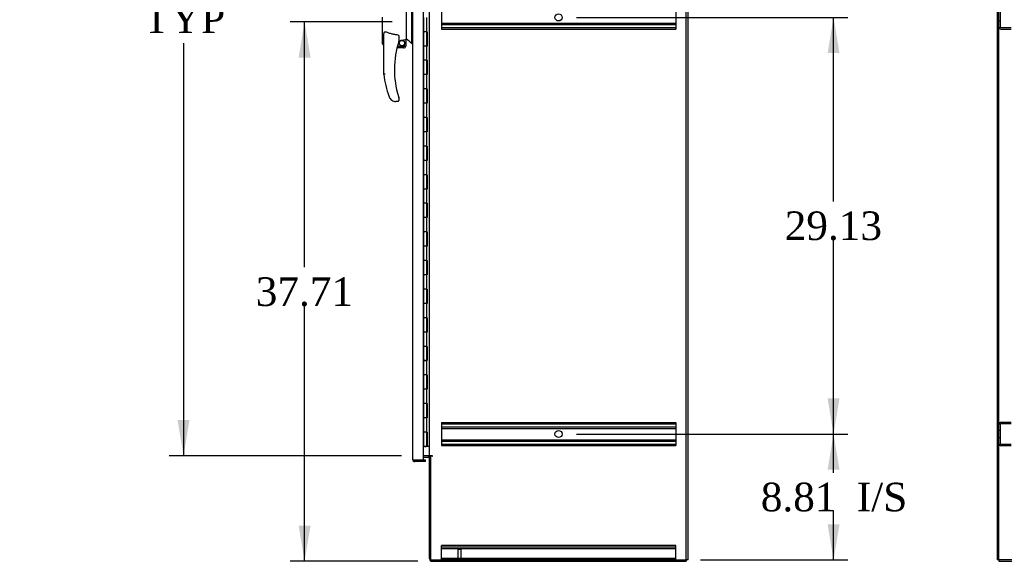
# Model space of a CAD drawing. Header units: inches. Extents: x 1 to 359, y -2 to 239.
# Tile 6 of 13: x 154 to 223, y 71 to 109. Entities that reach past the tile are written whole.
import ezdxf
from ezdxf.enums import TextEntityAlignment as Align
from ezdxf.lldxf.tags import DXFTag

# ---------------------------------------------------------------- set-up
doc = ezdxf.new("R2010")
doc.units = ezdxf.units.IN
doc.header["$MEASUREMENT"] = 0
for name, color, linetype in [('COM42890-1', 7, 'Continuous'), ('COM48815', 7, 'Continuous'), ('COM54578-60', 7, 'Continuous'), ('COM56746-3', 7, 'Continuous'), ('COM70839-3', 7, 'Continuous'), ('COM71120-2', 7, 'Continuous'), ('COM71123-2', 7, 'Continuous'), ('Default', 7, 'Continuous'), ('GSK11033', 7, 'Continuous'), ('HAN13066', 7, 'Continuous'), ('STD21878', 7, 'Continuous')]:
    doc.layers.add(name, color=color, linetype=linetype)
doc.styles.add('SEACAD_Times_New_Roman', font='times.ttf')
tags = doc.linetypes.add('HIDDEN2', pattern=[0.1875, 0.125, -0.0625]).pattern_tags.tags
tags[6:7] = [DXFTag(74, 4), DXFTag(75, 0), DXFTag(340, '0'), DXFTag(46, 0.0), DXFTag(50, 0.0), DXFTag(44, 0.0), DXFTag(45, 0.0)]
tags[4:5] = [DXFTag(74, 4), DXFTag(75, 0), DXFTag(340, '0'), DXFTag(46, 0.0), DXFTag(50, 0.0), DXFTag(44, 0.0), DXFTag(45, 0.0)]
doc.dimstyles.new('HAMMOND_(STH_-_540x360)', dxfattribs={"dimtxt": 2, "dimasz": 2.5, "dimexe": 1, "dimexo": 1, "dimgap": 0.5, "dimtad": 0, "dimtih": 1, "dimtoh": 1, "dimzin": 0, "dimdsep": 46, "dimtxsty": 'SEACAD_Times_New_Roman', "dimblk1": '_SE_FILLED', "dimblk2": '_SE_FILLED', "dimsah": 1, "dimcen": 1, "dimadec": 0, "dimazin": 0, "dimtfac": 0.8, "dimtofl": 0, "dimtmove": 1, "dimatfit": 3, "dimfxl": 1, "dimtolj": 1, "dimtzin": 0, "dimarcsym": 0})

# ---------------------------------------------------------------- blocks, each defined once
blk = doc.blocks.new('SE5')
at = {"layer": 'COM42890-1', "color": 7, "linetype": 'HIDDEN2'}
for p, q in [((183.762, 109.559), (183.762, 108.21)), ((200.137, 109.559), (200.137, 108.21)), ((183.762, 108.486), (200.137, 108.486)), ((183.762, 108.391), (200.137, 108.391)), ((183.762, 108.21), (183.762, 108.072)), ((183.762, 108.167), (200.137, 108.167)), ((183.762, 108.072), (200.137, 108.072)), ((200.137, 108.21), (200.137, 108.072)), ((183.762, 80.567), (183.762, 80.429)), ((183.762, 80.567), (200.137, 80.567)), ((200.137, 80.567), (200.137, 80.429)), ((183.762, 80.472), (200.137, 80.472)), ((183.762, 80.429), (183.762, 79.08)), ((183.762, 80.248), (200.137, 80.248)), ((183.762, 80.153), (200.137, 80.153)), ((200.137, 80.429), (200.137, 79.08)), ((183.762, 79.356), (200.137, 79.356)), ((183.762, 79.261), (200.137, 79.261)), ((183.762, 79.08), (183.762, 78.942)), ((183.762, 79.037), (200.137, 79.037)), ((183.762, 78.942), (200.137, 78.942)), ((200.137, 79.08), (200.137, 78.942)), ((183.762, 71.812), (183.762, 71.95)), ((200.137, 71.95), (183.762, 71.95)), ((200.137, 71.855), (183.762, 71.855)), ((183.762, 71.088), (183.762, 71.812)), ((200.137, 71.729), (183.762, 71.729)), ((200.137, 71.812), (200.137, 71.95)), ((200.137, 71.088), (200.137, 71.812)), ((183.762, 70.95), (183.762, 71.088)), ((200.137, 71.045), (183.762, 71.045)), ((184.889, 70.95), (183.762, 70.95)), ((200.137, 70.95), (185.17, 70.95)), ((191.7, 71.045), (191.7, 70.95)), ((192.2, 70.95), (192.2, 71.045)), ((200.137, 70.95), (200.137, 71.088))]:
    blk.add_line(p, q, dxfattribs=at)
for centre in [(191.95, 108.885), (191.95, 79.755)]:
    blk.add_circle(centre, 0.25, dxfattribs=at)
at = {"layer": 'COM48815', "color": 7, "linetype": 'Continuous'}
for q in [(200.995, 142.82), (200.87, 70.95)]:
    blk.add_line((200.995, 70.95), q, dxfattribs=at)
at = {"layer": 'COM54578-60', "color": 7, "linetype": 'Continuous'}
for p, q in [((182.52, 108.885), (182.52, 107.885)), ((182.723, 108.885), (182.723, 107.885)), ((182.52, 107.885), (182.52, 106.884)), ((182.723, 107.885), (182.52, 107.885)), ((182.723, 107.885), (182.52, 107.885)), ((182.767, 107.885), (182.723, 107.885)), ((182.754, 106.885), (182.754, 107.885)), ((182.763, 106.885), (182.763, 107.885)), ((182.767, 107.885), (182.767, 106.885)), ((182.723, 106.885), (182.52, 106.885)), ((182.52, 106.885), (182.52, 105.885)), ((182.754, 106.884), (182.52, 106.884)), ((182.723, 106.885), (182.723, 105.885)), ((182.767, 106.885), (182.723, 106.885)), ((182.52, 105.885), (182.52, 104.884)), ((182.723, 105.885), (182.52, 105.885)), ((182.723, 105.885), (182.52, 105.885)), ((182.767, 105.885), (182.723, 105.885)), ((182.754, 104.885), (182.754, 105.885)), ((182.763, 104.885), (182.763, 105.885)), ((182.767, 105.885), (182.767, 104.885)), ((182.723, 104.885), (182.52, 104.885)), ((182.52, 104.885), (182.52, 103.885)), ((182.754, 104.884), (182.52, 104.884)), ((182.723, 104.885), (182.723, 103.885)), ((182.767, 104.885), (182.723, 104.885)), ((182.52, 103.885), (182.52, 102.884)), ((182.723, 103.885), (182.52, 103.885)), ((182.723, 103.885), (182.52, 103.885)), ((182.767, 103.885), (182.723, 103.885)), ((182.754, 102.885), (182.754, 103.885)), ((182.763, 102.885), (182.763, 103.885)), ((182.767, 103.885), (182.767, 102.885)), ((182.723, 102.885), (182.52, 102.885)), ((182.52, 102.885), (182.52, 101.885)), ((182.754, 102.884), (182.52, 102.884)), ((182.723, 102.885), (182.723, 101.885)), ((182.767, 102.885), (182.723, 102.885)), ((182.52, 101.885), (182.52, 100.884)), ((182.723, 101.885), (182.52, 101.885)), ((182.723, 101.885), (182.52, 101.885)), ((182.767, 101.885), (182.723, 101.885)), ((182.754, 100.885), (182.754, 101.885)), ((182.763, 100.885), (182.763, 101.885)), ((182.767, 101.885), (182.767, 100.885)), ((182.723, 100.885), (182.52, 100.885)), ((182.52, 100.885), (182.52, 99.885)), ((182.754, 100.884), (182.52, 100.884)), ((182.723, 100.885), (182.723, 99.885)), ((182.767, 100.885), (182.723, 100.885)), ((182.52, 99.885), (182.52, 98.884)), ((182.723, 99.885), (182.52, 99.885)), ((182.723, 99.885), (182.52, 99.885)), ((182.767, 99.885), (182.723, 99.885)), ((182.754, 98.885), (182.754, 99.885)), ((182.763, 98.885), (182.763, 99.885)), ((182.767, 99.885), (182.767, 98.885)), ((182.723, 98.885), (182.52, 98.885)), ((182.52, 98.885), (182.52, 97.885)), ((182.754, 98.884), (182.52, 98.884)), ((182.723, 98.885), (182.723, 97.885)), ((182.767, 98.885), (182.723, 98.885)), ((182.52, 97.885), (182.52, 96.884)), ((182.723, 97.885), (182.52, 97.885)), ((182.723, 97.885), (182.52, 97.885)), ((182.767, 97.885), (182.723, 97.885)), ((182.754, 96.885), (182.754, 97.885)), ((182.763, 96.885), (182.763, 97.885)), ((182.767, 97.885), (182.767, 96.885)), ((182.723, 96.885), (182.52, 96.885)), ((182.52, 96.885), (182.52, 95.885)), ((182.754, 96.884), (182.52, 96.884)), ((182.723, 96.885), (182.723, 95.885)), ((182.767, 96.885), (182.723, 96.885)), ((182.52, 95.885), (182.52, 94.884)), ((182.723, 95.885), (182.52, 95.885)), ((182.723, 95.885), (182.52, 95.885)), ((182.767, 95.885), (182.723, 95.885)), ((182.754, 94.885), (182.754, 95.885)), ((182.763, 94.885), (182.763, 95.885)), ((182.767, 95.885), (182.767, 94.885)), ((182.723, 94.885), (182.52, 94.885)), ((182.52, 94.885), (182.52, 93.885)), ((182.754, 94.884), (182.52, 94.884)), ((182.723, 94.885), (182.723, 93.885)), ((182.767, 94.885), (182.723, 94.885)), ((182.52, 93.885), (182.52, 92.884)), ((182.723, 93.885), (182.52, 93.885)), ((182.723, 93.885), (182.52, 93.885)), ((182.767, 93.885), (182.723, 93.885)), ((182.754, 92.885), (182.754, 93.885)), ((182.763, 92.885), (182.763, 93.885)), ((182.767, 93.885), (182.767, 92.885)), ((182.723, 92.885), (182.52, 92.885)), ((182.52, 92.885), (182.52, 91.885)), ((182.754, 92.884), (182.52, 92.884)), ((182.723, 92.885), (182.723, 91.885)), ((182.767, 92.885), (182.723, 92.885)), ((182.52, 91.885), (182.52, 90.884)), ((182.723, 91.885), (182.52, 91.885)), ((182.723, 91.885), (182.52, 91.885)), ((182.767, 91.885), (182.723, 91.885)), ((182.754, 90.885), (182.754, 91.885)), ((182.763, 90.885), (182.763, 91.885)), ((182.767, 91.885), (182.767, 90.885)), ((182.723, 90.885), (182.52, 90.885)), ((182.52, 90.885), (182.52, 89.885)), ((182.754, 90.884), (182.52, 90.884)), ((182.723, 90.885), (182.723, 89.885)), ((182.767, 90.885), (182.723, 90.885)), ((182.52, 89.885), (182.52, 88.884)), ((182.723, 89.885), (182.52, 89.885)), ((182.723, 89.885), (182.52, 89.885)), ((182.767, 89.885), (182.723, 89.885)), ((182.754, 88.885), (182.754, 89.885)), ((182.763, 88.885), (182.763, 89.885)), ((182.767, 89.885), (182.767, 88.885)), ((182.723, 88.885), (182.52, 88.885)), ((182.52, 88.885), (182.52, 87.885)), ((182.754, 88.884), (182.52, 88.884)), ((182.723, 88.885), (182.723, 87.885)), ((182.767, 88.885), (182.723, 88.885)), ((182.52, 87.885), (182.52, 86.884)), ((182.723, 87.885), (182.52, 87.885)), ((182.723, 87.885), (182.52, 87.885)), ((182.767, 87.885), (182.723, 87.885)), ((182.754, 86.885), (182.754, 87.885)), ((182.763, 86.885), (182.763, 87.885)), ((182.767, 87.885), (182.767, 86.885)), ((182.723, 86.885), (182.52, 86.885)), ((182.52, 86.885), (182.52, 85.885)), ((182.754, 86.884), (182.52, 86.884)), ((182.723, 86.885), (182.723, 85.885)), ((182.767, 86.885), (182.723, 86.885)), ((182.52, 85.885), (182.52, 84.884)), ((182.723, 85.885), (182.52, 85.885)), ((182.723, 85.885), (182.52, 85.885)), ((182.767, 85.885), (182.723, 85.885)), ((182.754, 84.885), (182.754, 85.885)), ((182.763, 84.885), (182.763, 85.885)), ((182.767, 85.885), (182.767, 84.885)), ((182.723, 84.885), (182.52, 84.885)), ((182.52, 84.885), (182.52, 83.885)), ((182.754, 84.884), (182.52, 84.884)), ((182.723, 84.885), (182.723, 83.885)), ((182.767, 84.885), (182.723, 84.885)), ((182.52, 83.885), (182.52, 82.884)), ((182.723, 83.885), (182.52, 83.885)), ((182.723, 83.885), (182.52, 83.885)), ((182.767, 83.885), (182.723, 83.885)), ((182.754, 82.885), (182.754, 83.885)), ((182.763, 82.885), (182.763, 83.885)), ((182.767, 83.885), (182.767, 82.885)), ((182.723, 82.885), (182.52, 82.885)), ((182.52, 82.885), (182.52, 81.885)), ((182.754, 82.884), (182.52, 82.884)), ((182.723, 82.885), (182.723, 81.885)), ((182.767, 82.885), (182.723, 82.885)), ((182.52, 81.885), (182.52, 80.884)), ((182.723, 81.885), (182.52, 81.885)), ((182.723, 81.885), (182.52, 81.885)), ((182.767, 81.885), (182.723, 81.885)), ((182.754, 80.885), (182.754, 81.885)), ((182.763, 80.885), (182.763, 81.885)), ((182.767, 81.885), (182.767, 80.885)), ((182.723, 80.885), (182.52, 80.885)), ((182.52, 80.885), (182.52, 79.885)), ((182.754, 80.884), (182.52, 80.884)), ((182.723, 80.885), (182.723, 79.885)), ((182.767, 80.885), (182.723, 80.885)), ((182.52, 79.885), (182.52, 78.885)), ((182.723, 79.885), (182.52, 79.885)), ((182.723, 79.885), (182.52, 79.885)), ((182.767, 79.885), (182.723, 79.885)), ((182.754, 78.885), (182.754, 79.885)), ((182.763, 78.885), (182.763, 79.885)), ((182.767, 79.885), (182.767, 78.885)), ((182.52, 78.885), (182.518, 78.885)), ((182.754, 78.885), (182.52, 78.885)), ((182.574, 78.85), (182.574, 78.876)), ((182.574, 78.876), (182.624, 78.876)), ((182.624, 78.85), (182.574, 78.85)), ((182.587, 78.885), (182.587, 78.876)), ((182.649, 78.876), (182.624, 78.876)), ((182.649, 78.85), (182.624, 78.85)), ((182.649, 78.876), (182.699, 78.876)), ((182.699, 78.85), (182.649, 78.85)), ((182.687, 78.876), (182.687, 78.885)), ((182.699, 78.876), (182.699, 78.85)), ((182.767, 78.885), (182.763, 78.885)), ((182.935, 78.885), (182.767, 78.885))]:
    blk.add_line(p, q, dxfattribs=at)
at = {"layer": 'COM56746-3', "color": 7, "linetype": 'Continuous'}
for p, q in [((181.773, 77.966), (181.773, 139.805)), ((182.518, 77.918), (182.518, 139.852)), ((181.773, 77.965), (181.773, 77.966)), ((181.773, 77.965), (181.773, 77.965)), ((181.916, 77.918), (181.802, 77.918)), ((181.853, 77.917), (181.802, 77.878)), ((181.853, 77.917), (181.916, 77.917)), ((181.916, 77.918), (182.518, 77.918)), ((181.916, 77.917), (181.916, 77.918)), ((182.648, 77.823), (181.916, 77.823)), ((182.648, 77.918), (182.118, 77.918)), ((182.648, 77.823), (182.648, 77.918))]:
    blk.add_line(p, q, dxfattribs=at)
for start, end in [(180, 180.07617), (180.15607, 217.50359), (217.50359, 270)]:
    blk.add_arc((181.916, 77.966), 0.143, start, end, dxfattribs=at)
blk.add_open_spline([(181.802, 77.918), (181.793, 77.926), (181.786, 77.934), (181.778, 77.945), (181.776, 77.949), (181.774, 77.957), (181.773, 77.961), (181.773, 77.965)], degree=3, knots=[0, 0, 0, 0, 0.5, 0.5, 0.75, 0.75, 1, 1, 1, 1], dxfattribs=at)
at = {"layer": 'COM70839-3', "color": 7, "linetype": 'Continuous'}
blk.add_line((183.009, 78.23), (183.022, 78.2), dxfattribs=at)
at = {"layer": 'COM71120-2', "color": 7, "linetype": 'Continuous'}
for p, q in [((200.87, 70.95), (200.87, 142.82)), ((182.935, 78.23), (182.935, 139.54)), ((182.84, 78.23), (182.518, 78.23)), ((182.84, 78.23), (182.935, 78.23)), ((183.125, 78.23), (182.935, 78.23)), ((183.125, 78.2), (183.03, 78.2)), ((183.03, 70.95), (183.03, 78.2)), ((183.03, 70.95), (200.87, 70.95))]:
    blk.add_line(p, q, dxfattribs=at)
blk.add_arc((183.125, 78.215), 0.015, 270, 90, dxfattribs=at)
at = {"layer": 'COM71123-2', "color": 7, "linetype": 'Continuous'}
for p, q in [((182.518, 78.135), (182.84, 78.135)), ((182.935, 71.045), (182.935, 78.2)), ((183.03, 78.2), (182.935, 78.2)), ((183.125, 70.855), (200.87, 70.855)), ((200.87, 70.95), (200.87, 70.855))]:
    blk.add_line(p, q, dxfattribs=at)
for centre, radius, start, end in [((182.84, 78.04), 0.19, 57.3631, 90), ((182.84, 78.04), 0.095, 0, 90), ((183.125, 71.045), 0.19, 180, 270)]:
    blk.add_arc(centre, radius, start, end, dxfattribs=at)
at = {"layer": 'GSK11033', "color": 7, "linetype": 'Continuous'}
for p, q in [((182.118, 77.918), (181.868, 77.918)), ((181.868, 77.918), (181.868, 77.918)), ((182.118, 77.918), (182.118, 77.918)), ((182.172, 77.918), (182.172, 77.918))]:
    blk.add_line(p, q, dxfattribs=at)
at = {"layer": 'HAN13066', "color": 7, "linetype": 'Continuous'}
for p, q in [((181.338, 107.624), (181.338, 109.509)), ((181.693, 107.497), (181.693, 109.987)), ((179.658, 107.035), (179.658, 108.908)), ((179.738, 104.902), (179.738, 107.573)), ((180.798, 107.492), (180.798, 107.229)), ((181.008, 107.291), (181.243, 107.346)), ((181.273, 107.349), (181.338, 107.365)), ((181.273, 107.349), (181.273, 107.35)), ((181.273, 107.35), (181.273, 106.885)), ((181.338, 107.478), (181.338, 107.624)), ((181.338, 107.365), (181.338, 107.478)), ((181.693, 107.092), (181.693, 107.497)), ((179.732, 106.977), (179.738, 106.979)), ((181.148, 106.76), (180.668, 106.76)), ((180.699, 106.885), (181.273, 106.885)), ((180.798, 107.243), (180.925, 107.272)), ((181.693, 107.067), (181.693, 107.092)), ((181.693, 107.065), (181.773, 107.065)), ((180.798, 103.248), (180.798, 103.07)), ((180.301, 103.1), (180.299, 103.098)), ((180.738, 103.01), (180.583, 103.01))]:
    blk.add_line(p, q, dxfattribs=at)
blk.add_circle((181.012, 107.089), 0.188, dxfattribs=at)
for centre, radius, start, end in [((144.927, 63.919), 56.686, 49.56494, 50.03473), ((186.902, 105.238), 6.417, 162.10501, 197.01016), ((180.738, 107.229), 0.06, 342.10501, 0), ((181.012, 107.089), 0.202, 115.2676, 90.89564), ((180.75, 108.217), 0.961, 280.53162, 285.63162), ((181.148, 106.885), 0.125, 270, 310.5358), ((181.148, 106.885), 0.125, 310.5358, 346.11346), ((181.148, 106.885), 0.125, 346.11346, 360), ((187.078, 105.838), 7.4, 187.26095, 199.71455), ((180.583, 103.51), 0.5, 199.71455, 235.43766), ((180.738, 103.248), 0.06, 0, 17.89499), ((180.583, 103.51), 0.5, 235.43766, 270), ((180.738, 103.07), 0.06, 270, 360)]:
    blk.add_arc(centre, radius, start, end, dxfattribs=at)
blk.add_ellipse((179.718, 107.035), major_axis=(0.06, 0), ratio=0.999979, start_param=3.141468, end_param=4.950188, dxfattribs=at)
for points, knots in [([(179.738, 107.573), (179.738, 107.63), (179.742, 107.688), (179.757, 107.773), (179.763, 107.801), (179.777, 107.842), (179.783, 107.856), (179.796, 107.874), (179.8, 107.879), (179.813, 107.887), (179.821, 107.888), (179.828, 107.885)], [0, 0, 0, 0, 0.5, 0.5, 0.75, 0.75, 0.875, 0.875, 0.9375, 0.9375, 1, 1, 1, 1]), ([(180.738, 107.647), (180.66, 107.657), (180.582, 107.67), (180.428, 107.7), (180.351, 107.717), (180.199, 107.756), (180.123, 107.779), (179.974, 107.828), (179.901, 107.856), (179.828, 107.885)], [0, 0, 0, 0, 0.25, 0.25, 0.5, 0.5, 0.75, 0.75, 1, 1, 1, 1]), ([(180.738, 107.647), (180.742, 107.646), (180.746, 107.645), (180.752, 107.641), (180.755, 107.638), (180.763, 107.63), (180.767, 107.624), (180.774, 107.611), (180.777, 107.604), (180.782, 107.591), (180.785, 107.584), (180.791, 107.563), (180.793, 107.549), (180.796, 107.528), (180.797, 107.521), (180.798, 107.506), (180.798, 107.499), (180.798, 107.492)], [0, 0, 0, 0, 0.0625, 0.0625, 0.125, 0.125, 0.25, 0.25, 0.375, 0.375, 0.5, 0.5, 0.75, 0.75, 0.875, 0.875, 1, 1, 1, 1]), ([(181.243, 107.346), (181.247, 107.347), (181.251, 107.348), (181.258, 107.349), (181.261, 107.35), (181.27, 107.351), (181.273, 107.351), (181.273, 107.35)], [0, 0, 0, 0, 0.25, 0.25, 0.5, 0.5, 1, 1, 1, 1]), ([(179.828, 104.908), (179.822, 104.908), (179.816, 104.907), (179.805, 104.907), (179.799, 104.906), (179.783, 104.905), (179.773, 104.904), (179.76, 104.904), (179.756, 104.903), (179.75, 104.903), (179.747, 104.903), (179.743, 104.903), (179.741, 104.902), (179.739, 104.902), (179.738, 104.902), (179.738, 104.902)], [0, 0, 0, 0, 0.125, 0.125, 0.25, 0.25, 0.5, 0.5, 0.625, 0.625, 0.75, 0.75, 0.875, 0.875, 1, 1, 1, 1]), ([(180.765, 103.361), (180.771, 103.344), (180.776, 103.327), (180.784, 103.301), (180.787, 103.293), (180.791, 103.281), (180.792, 103.277), (180.793, 103.272), (180.794, 103.27), (180.795, 103.267), (180.795, 103.267), (180.795, 103.267)], [0, 0, 0, 0, 0.5, 0.5, 0.75, 0.75, 0.875, 0.875, 0.9375, 0.9375, 1, 1, 1, 1])]:
    blk.add_open_spline(points, degree=3, knots=knots, dxfattribs=at)
at = {"layer": 'STD21878', "color": 7, "linetype": 'HIDDEN2'}
for p, q in [((184.905, 71.7), (185.155, 71.7)), ((184.905, 71.7), (184.905, 70.981)), ((185.155, 70.981), (185.155, 71.7)), ((184.889, 70.981), (185.17, 70.981)), ((184.889, 70.981), (184.889, 70.95)), ((184.889, 70.95), (185.17, 70.95)), ((185.17, 70.95), (185.17, 70.981))]:
    blk.add_line(p, q, dxfattribs=at)
blk = doc.blocks.new('SE6')
at = {"layer": 'COM42890-1', "color": 7, "linetype": 'HIDDEN2'}
for p, q in [((222.811, 109.559), (222.811, 108.21)), ((222.716, 108.635), (222.811, 108.635)), ((222.854, 108.167), (223.578, 108.167)), ((222.854, 108.072), (223.578, 108.072)), ((223.578, 80.567), (222.854, 80.567)), ((222.811, 80.005), (222.716, 80.005)), ((222.811, 80.429), (222.811, 79.08)), ((223.578, 80.472), (222.854, 80.472)), ((222.716, 79.505), (222.811, 79.505)), ((222.854, 79.037), (223.578, 79.037)), ((222.854, 78.942), (223.578, 78.942))]:
    blk.add_line(p, q, dxfattribs=at)
for centre, radius, start, end in [((222.854, 108.21), 0.138, 180, 270), ((222.854, 108.21), 0.043, 180, 270), ((222.854, 80.429), 0.138, 90, 180), ((222.854, 80.429), 0.043, 90, 180), ((222.854, 79.08), 0.138, 180, 270), ((222.854, 79.08), 0.043, 180, 270)]:
    blk.add_arc(centre, radius, start, end, dxfattribs=at)
at = {"layer": 'COM48815', "color": 7, "linetype": 'Continuous'}
for p, q in [((222.716, 70.95), (222.716, 142.82)), ((282.586, 70.95), (222.716, 70.95))]:
    blk.add_line(p, q, dxfattribs=at)
at = {"layer": 'COM71120-2', "color": 7, "linetype": 'Continuous'}
for p, q in [((222.621, 70.95), (222.621, 142.82)), ((222.716, 70.95), (222.621, 70.95))]:
    blk.add_line(p, q, dxfattribs=at)
at = {"layer": 'COM71123-2', "color": 7, "linetype": 'Continuous'}
for p, q in [((222.716, 70.95), (222.716, 70.855)), ((222.716, 70.855), (282.586, 70.855))]:
    blk.add_line(p, q, dxfattribs=at)
blk = doc.blocks.new('DMBLK681')
at = {"layer": 'Default', "linetype": 'Continuous'}
for points in [[(165.334, 136.385), (166.167, 136.385), (165.751, 138.885)], [(165.334, 80.73), (165.751, 78.23), (166.167, 80.73)]]:
    blk.add_hatch(color=7, dxfattribs=at).paths.add_polyline_path(points)
at = {"layer": 'Default', "color": 7, "linetype": 'Continuous'}
for p, q in [((181.582, 138.885), (164.751, 138.885)), ((165.751, 138.885), (165.751, 116.49)), ((165.751, 107.09), (165.751, 78.23)), ((180.968, 78.23), (164.751, 78.23))]:
    blk.add_line(p, q, dxfattribs=at)
at = {"layer": 'Default', "color": 7, "linetype": 'Continuous', "style": 'SEACAD_Times_New_Roman'}
for s, p in [('60.66', (162.338, 115.79)), ('DOOR OPENING ', (154.305, 112.79)), ('TYP', (162.954, 109.79))]:
    blk.add_text(s, height=2, dxfattribs=at).set_placement(p, align=Align.TOP_LEFT)
blk = doc.blocks.new('_SE_FILLED')
at = {"color": 0}
blk.add_line((0, 0), (-1, 0), dxfattribs=at)
blk.add_solid([(0, 0), (-1, -0.1665), (-1, 0.1665), (0, 0)], dxfattribs=at)
blk = doc.blocks.new('DMBLK688')
at = {"layer": 'Default', "linetype": 'Continuous'}
for points in [[(211.58, 77.255), (211.163, 79.755), (210.747, 77.255)], [(211.58, 73.45), (210.747, 73.45), (211.163, 70.95)]]:
    blk.add_hatch(color=7, dxfattribs=at).paths.add_polyline_path(points)
at = {"layer": 'Default', "color": 7, "linetype": 'Continuous'}
for p, q in [((193.2, 79.755), (212.163, 79.755)), ((211.163, 77.052), (211.163, 79.755)), ((211.163, 70.95), (211.163, 74.352)), ((201.87, 70.95), (212.163, 70.95))]:
    blk.add_line(p, q, dxfattribs=at)
at = {"layer": 'Default', "color": 7, "linetype": 'Continuous', "style": 'SEACAD_Times_New_Roman'}
for s, p in [('8.81', (206.079, 76.352)), ('I/S', (212.787, 76.352))]:
    blk.add_text(s, height=2, dxfattribs=at).set_placement(p, align=Align.TOP_LEFT)
blk = doc.blocks.new('DMBLK689')
at = {"layer": 'Default', "linetype": 'Continuous'}
for points in [[(211.58, 106.385), (211.163, 108.885), (210.747, 106.385)], [(211.58, 82.255), (210.747, 82.255), (211.163, 79.755)]]:
    blk.add_hatch(color=7, dxfattribs=at).paths.add_polyline_path(points)
at = {"layer": 'Default', "color": 7, "linetype": 'Continuous'}
for p, q in [((193.2, 108.885), (212.163, 108.885)), ((211.163, 96.02), (211.163, 108.885)), ((211.163, 79.755), (211.163, 93.32)), ((193.2, 79.755), (212.163, 79.755))]:
    blk.add_line(p, q, dxfattribs=at)
at = {"layer": 'Default', "color": 7, "linetype": 'Continuous', "style": 'SEACAD_Times_New_Roman'}
blk.add_text('29.13', height=2, dxfattribs=at).set_placement((207.751, 95.32), align=Align.TOP_LEFT)
blk = doc.blocks.new('DMBLK703')
at = {"layer": 'Default', "linetype": 'Continuous'}
for points in [[(173.792, 106.067), (174.625, 106.067), (174.208, 108.567)], [(173.792, 73.355), (174.208, 70.855), (174.625, 73.355)]]:
    blk.add_hatch(color=7, dxfattribs=at).paths.add_polyline_path(points)
at = {"layer": 'Default', "color": 7, "linetype": 'Continuous'}
for p, q in [((180.338, 108.567), (173.208, 108.567)), ((174.208, 91.411), (174.208, 108.567)), ((174.208, 70.855), (174.208, 88.711)), ((182.125, 70.855), (173.208, 70.855))]:
    blk.add_line(p, q, dxfattribs=at)
at = {"layer": 'Default', "color": 7, "linetype": 'Continuous', "style": 'SEACAD_Times_New_Roman'}
blk.add_text('37.71', height=2, dxfattribs=at).set_placement((170.796, 90.711), align=Align.TOP_LEFT)

msp = doc.modelspace()

# ---------------------------------------------------------------- block references
at = {"layer": 'Default'}
for name in ['SE5', 'SE6']:
    msp.add_blockref(name, (0, 0), dxfattribs=at)

# ---------------------------------------------------------------- dimensions: what is measured, and where the dimension line sits
at = {"layer": 'Default', "color": 7, "linetype": 'Continuous'}
for base, p1, p2, angle, text, picture, middle, dimtype in [((165.751, 138.885), (182.582, 138.885), (182.84, 78.23), 270.24371, '\\A1;<>\\PDOOR OPENING \\XTYP', 'DMBLK681', (165.751, 114.79), 161), ((211.163, 79.755), (192.2, 79.755), (192.2, 108.885), 90, '\\A1;<>', 'DMBLK689', (211.163, 94.32), 161), ((174.208, 108.567), (183.125, 70.855), (181.338, 108.567), 90, '\\A1;<>', 'DMBLK703', (174.208, 89.711), 160), ((211.16329912, 79.754549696), (200.869936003, 70.949549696), (192.199936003, 79.754549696), 90, '\\A1;<> I/S', 'DMBLK688', (211.16329912, 75.352049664), 160)]:
    dim = msp.add_linear_dim(base=base, p1=p1, p2=p2, angle=angle, text=text, dimstyle='HAMMOND_(STH_-_540x360)', override={"dimtmove": 0}, dxfattribs=at)
    dim.commit()
    dim.dimension.update_dxf_attribs({"geometry": picture, "text_midpoint": middle, "dimtype": dimtype})

doc.saveas('drawing.dxf')
